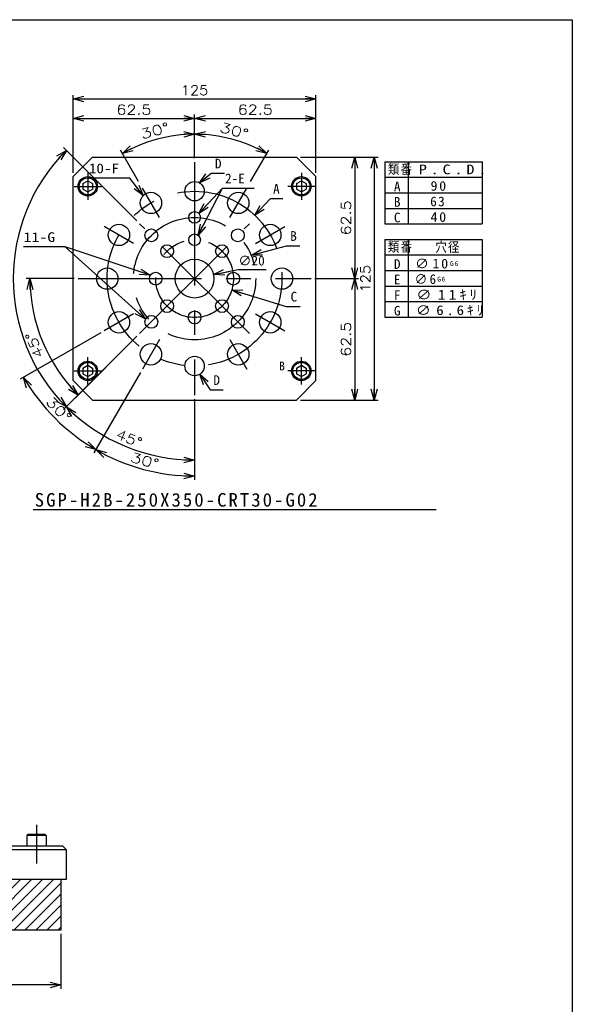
# Model space of a CAD drawing. Extents: x 0 to 564, y 0 to 400.
# Tile 10 of 10: x 422 to 564, y 147 to 400. Entities that reach past the tile are written whole.
import ezdxf

# ---------------------------------------------------------------- set-up
doc = ezdxf.new("R2010")
doc.units = 0
doc.linetypes.add('CENTER', pattern=[50.8, 31.75, -6.35, 6.35, -6.35])
doc.layers.get('0').update_dxf_attribs({"linetype": 'CONTINUOUS'})
doc.layers.get('DEFPOINTS').update_dxf_attribs({"linetype": 'CONTINUOUS'})
doc.layers.add('寸法線', color=11, linetype='CONTINUOUS')
doc.layers.add('支柱A', color=10, linetype='CONTINUOUS')
doc.styles.add('MX_DIMTXSTY_2', font='txt.sh', dxfattribs={"width": 1.2, "bigfont": 'extfont'})
doc.styles.add('MX_DIMTXSTY_3', font='txt.sh', dxfattribs={"width": 1.1, "bigfont": 'extfont'})
doc.styles.add('MX_DIMTXSTY_5', font='txt.sh', dxfattribs={"width": 1.05, "bigfont": 'extfont'})
doc.styles.add('MX_DIMTXSTY_6', font='txt.sh', dxfattribs={"width": 1.35, "bigfont": 'extfont'})
doc.styles.add('MX_DIMTXSTY_7', font='txt.sh', dxfattribs={"width": 1.25, "bigfont": 'extfont'})
doc.styles.add('MX_NOTE_STANDARD', font='txt.sh', dxfattribs={"bigfont": 'extfont'})
doc.dimstyles.new('MXDIMSTYLE', dxfattribs={"dimtxt": 3, "dimasz": 2.5, "dimexe": 1, "dimexo": 1, "dimgap": 1, "dimtad": 1, "dimdsep": 46, "dimtxsty": 'MX_NOTE_STANDARD', "dimblk1": 'OPEN30', "dimblk2": 'OPEN30', "dimsah": 1, "dimcen": 2.5, "dimadec": 0, "dimazin": 0, "dimtfac": 1, "dimtmove": 0, "dimatfit": 3, "dimldrblk": 'OPEN30', "dimfxl": 1, "dimtzin": 0, "dimarcsym": 0})

# ---------------------------------------------------------------- blocks, each defined once
blk = doc.blocks.new('_OPEN30')
at = {"color": 0, "linetype": 'ByBlock', "lineweight": -2}
for p, q in [((-1, 0.267949), (0, 0)), ((0, 0), (-1, -0.267949)), ((0, 0), (-1, 0))]:
    blk.add_line(p, q, dxfattribs=at)
blk = doc.blocks.new('*D11')
at = {"color": 22, "linetype": 'CONTINUOUS'}
for p, q in [((493.975659, 364.590236), (513.975659, 364.590236)), ((512.975659, 364.590236), (512.975659, 302.090236)), ((493.975659, 302.090236), (513.975659, 302.090236))]:
    blk.add_line(p, q, dxfattribs=at)
at = {"layer": 'DEFPOINTS', "color": 0, "linetype": 'CONTINUOUS'}
for p in [(492.975659, 364.590236), (492.975659, 302.090236), (512.975659, 302.090236)]:
    blk.add_point(p, dxfattribs=at)
at = {"color": 22, "linetype": 'CONTINUOUS', "xscale": 2.77, "yscale": 2.77, "zscale": 2.77}
for p, rotation in [((512.975659, 364.590236), 90), ((512.975659, 302.090236), 270)]:
    blk.add_blockref('_OPEN30', p, dxfattribs=dict(at, rotation=rotation))
at = {"color": 22, "linetype": 'CONTINUOUS', "insert": (510.725659, 333.340236), "char_height": 2.5, "attachment_point": 5, "rotation": 90, "line_spacing_factor": 0.72, "style": 'MX_DIMTXSTY_3'}
blk.add_mtext('\\A1;125', dxfattribs=at)
blk = doc.blocks.new('*D12')
at = {"color": 22, "linetype": 'CONTINUOUS'}
for p, q in [((493.975659, 364.590236), (508.975659, 364.590236)), ((507.975659, 364.590236), (507.975659, 333.340236)), ((497.725659, 333.340236), (508.975659, 333.340236))]:
    blk.add_line(p, q, dxfattribs=at)
at = {"layer": 'DEFPOINTS', "color": 0, "linetype": 'CONTINUOUS'}
for p in [(492.975659, 364.590236), (496.725659, 333.340236), (507.975659, 333.340236)]:
    blk.add_point(p, dxfattribs=at)
at = {"color": 22, "linetype": 'CONTINUOUS', "xscale": 2.77, "yscale": 2.77, "zscale": 2.77}
for p, rotation in [((507.975659, 364.590236), 90), ((507.975659, 333.340236), 270)]:
    blk.add_blockref('_OPEN30', p, dxfattribs=dict(at, rotation=rotation))
at = {"color": 22, "linetype": 'CONTINUOUS', "insert": (505.725659, 348.965236), "char_height": 2.5, "attachment_point": 5, "rotation": 90, "line_spacing_factor": 0.72, "style": 'MX_DIMTXSTY_2'}
blk.add_mtext('\\A1;62.5', dxfattribs=at)
blk = doc.blocks.new('*D13')
at = {"color": 22, "linetype": 'CONTINUOUS'}
for p, q in [((498.975659, 333.340236), (508.975659, 333.340236)), ((507.975659, 333.340236), (507.975659, 302.090236)), ((493.975659, 302.090236), (508.975659, 302.090236))]:
    blk.add_line(p, q, dxfattribs=at)
at = {"layer": 'DEFPOINTS', "color": 0, "linetype": 'CONTINUOUS'}
for p in [(497.975659, 333.340236), (492.975659, 302.090236), (507.975659, 302.090236)]:
    blk.add_point(p, dxfattribs=at)
at = {"color": 22, "linetype": 'CONTINUOUS', "xscale": 2.77, "yscale": 2.77, "zscale": 2.77}
for p, rotation in [((507.975659, 333.340236), 90), ((507.975659, 302.090236), 270)]:
    blk.add_blockref('_OPEN30', p, dxfattribs=dict(at, rotation=rotation))
at = {"color": 22, "linetype": 'CONTINUOUS', "insert": (505.725659, 317.715236), "char_height": 2.5, "attachment_point": 5, "rotation": 90, "line_spacing_factor": 0.72, "style": 'MX_DIMTXSTY_2'}
blk.add_mtext('\\A1;62.5', dxfattribs=at)
blk = doc.blocks.new('*D16')
at = {"color": 22, "linetype": 'CONTINUOUS'}
for p, q in [((471.618441, 334.370132), (477.959272, 335.704832)), ((471.618441, 334.370132), (475.532666, 335.194048)), ((477.959272, 335.704832), (485.140662, 335.704832))]:
    blk.add_line(p, q, dxfattribs=at)
at = {"layer": 'DEFPOINTS', "color": 0, "linetype": 'CONTINUOUS'}
for p in [(461.832877, 332.31034), (471.618441, 334.370132)]:
    blk.add_point(p, dxfattribs=at)
at = {"color": 22, "linetype": 'CONTINUOUS', "xscale": 2.77, "yscale": 2.77, "zscale": 2.77, "rotation": 191.886825}
blk.add_blockref('_OPEN30', (471.618441, 334.370132), dxfattribs=at)
at = {"color": 22, "linetype": 'CONTINUOUS', "insert": (481.390662, 337.954832), "char_height": 2.5, "attachment_point": 5, "line_spacing_factor": 0.72}
blk.add_mtext('\\A1;∅20', dxfattribs=at)
blk = doc.blocks.new('_NONE')
at = {"color": 0, "linetype": 'ByBlock', "lineweight": -2}
blk.add_circle((0, 0), 0.25, dxfattribs=at)
blk = doc.blocks.new('*D18')
at = {"color": 22, "linetype": 'CONTINUOUS'}
for p, q in [((466.725659, 365.340236), (466.725659, 371.513148)), ((481.163159, 358.34672), (485.812115, 366.398947))]:
    blk.add_line(p, q, dxfattribs=at)
blk.add_arc((466.725659, 333.340236), 37.172912, 60, 90, dxfattribs=at)
at = {"layer": 'DEFPOINTS', "color": 0, "linetype": 'CONTINUOUS'}
for p in [(476.346716, 369.246511), (466.725659, 363.340236), (480.163159, 356.614669), (466.725659, 333.340236)]:
    blk.add_point(p, dxfattribs=at)
at = {"color": 22, "linetype": 'CONTINUOUS', "xscale": 2.77, "yscale": 2.77, "zscale": 2.77}
for p, rotation in [((466.725659, 370.513148), 180), ((485.312115, 365.532922), 330)]:
    blk.add_blockref('_OPEN30', p, dxfattribs=dict(at, rotation=rotation))
at = {"color": 22, "linetype": 'CONTINUOUS', "insert": (476.929059, 371.419845), "char_height": 2.5, "attachment_point": 5, "rotation": 345.00000507, "line_spacing_factor": 0.72, "style": 'MX_DIMTXSTY_6'}
blk.add_mtext('\\A1;30°', dxfattribs=at)
blk = doc.blocks.new('*D19')
at = {"color": 22, "linetype": 'CONTINUOUS'}
for p, q in [((466.725659, 365.340236), (466.725659, 371.513148)), ((452.288159, 358.34672), (447.639203, 366.398947))]:
    blk.add_line(p, q, dxfattribs=at)
blk.add_arc((466.725659, 333.340236), 37.172912, 90, 120, dxfattribs=at)
at = {"layer": 'DEFPOINTS', "color": 0, "linetype": 'CONTINUOUS'}
for p in [(457.104601, 369.246511), (466.725659, 363.340236), (453.288159, 356.614669), (466.725659, 333.340236)]:
    blk.add_point(p, dxfattribs=at)
at = {"color": 22, "linetype": 'CONTINUOUS', "xscale": 2.77, "yscale": 2.77, "zscale": 2.77}
blk.add_blockref('_OPEN30', (466.725659, 370.513148), dxfattribs=at)
at = {"color": 22, "linetype": 'CONTINUOUS', "xscale": 2.77, "yscale": 2.77, "zscale": 2.77, "rotation": 210}
blk.add_blockref('_OPEN30', (448.139203, 365.532922), dxfattribs=at)
at = {"color": 22, "linetype": 'CONTINUOUS', "insert": (456.522258, 371.419844), "char_height": 2.5, "attachment_point": 5, "rotation": 14.99999493, "line_spacing_factor": 0.72, "style": 'MX_DIMTXSTY_6'}
blk.add_mtext('\\A1;30°', dxfattribs=at)
blk = doc.blocks.new('*D20')
at = {"color": 22, "linetype": 'CONTINUOUS'}
for p, q in [((466.725659, 365.590236), (466.725659, 375.590236)), ((497.975659, 360.590236), (497.975659, 375.590236)), ((466.725659, 374.590236), (497.975659, 374.590236))]:
    blk.add_line(p, q, dxfattribs=at)
at = {"layer": 'DEFPOINTS', "color": 0, "linetype": 'CONTINUOUS'}
for p in [(497.975659, 374.590236), (466.725659, 364.590236), (497.975659, 359.590236)]:
    blk.add_point(p, dxfattribs=at)
at = {"color": 22, "linetype": 'CONTINUOUS', "xscale": 2.77, "yscale": 2.77, "zscale": 2.77, "rotation": 180}
blk.add_blockref('_OPEN30', (466.725659, 374.590236), dxfattribs=at)
at = {"color": 22, "linetype": 'CONTINUOUS', "xscale": 2.77, "yscale": 2.77, "zscale": 2.77}
blk.add_blockref('_OPEN30', (497.975659, 374.590236), dxfattribs=at)
at = {"color": 22, "linetype": 'CONTINUOUS', "insert": (482.350659, 376.840236), "char_height": 2.5, "attachment_point": 5, "line_spacing_factor": 0.72, "style": 'MX_DIMTXSTY_2'}
blk.add_mtext('\\A1;62.5', dxfattribs=at)
blk = doc.blocks.new('*D21')
at = {"color": 22, "linetype": 'CONTINUOUS'}
for p, q in [((435.475659, 360.590236), (435.475659, 375.590236)), ((466.725659, 364.340236), (466.725659, 375.590236)), ((435.475659, 374.590236), (466.725659, 374.590236))]:
    blk.add_line(p, q, dxfattribs=at)
at = {"layer": 'DEFPOINTS', "color": 0, "linetype": 'CONTINUOUS'}
for p in [(466.725659, 374.590236), (466.725659, 363.340236), (435.475659, 359.590236)]:
    blk.add_point(p, dxfattribs=at)
at = {"color": 22, "linetype": 'CONTINUOUS', "xscale": 2.77, "yscale": 2.77, "zscale": 2.77, "rotation": 180}
blk.add_blockref('_OPEN30', (435.475659, 374.590236), dxfattribs=at)
at = {"color": 22, "linetype": 'CONTINUOUS', "xscale": 2.77, "yscale": 2.77, "zscale": 2.77}
blk.add_blockref('_OPEN30', (466.725659, 374.590236), dxfattribs=at)
at = {"color": 22, "linetype": 'CONTINUOUS', "insert": (451.100659, 376.840236), "char_height": 2.5, "attachment_point": 5, "line_spacing_factor": 0.72, "style": 'MX_DIMTXSTY_2'}
blk.add_mtext('\\A1;62.5', dxfattribs=at)
blk = doc.blocks.new('*D22')
at = {"color": 22, "linetype": 'CONTINUOUS'}
for p, q in [((435.475659, 360.590236), (435.475659, 380.590236)), ((497.975659, 360.590236), (497.975659, 380.590236)), ((435.475659, 379.590236), (497.975659, 379.590236))]:
    blk.add_line(p, q, dxfattribs=at)
at = {"layer": 'DEFPOINTS', "color": 0, "linetype": 'CONTINUOUS'}
for p in [(497.975659, 379.590236), (435.475659, 359.590236), (497.975659, 359.590236)]:
    blk.add_point(p, dxfattribs=at)
at = {"color": 22, "linetype": 'CONTINUOUS', "xscale": 2.77, "yscale": 2.77, "zscale": 2.77, "rotation": 180}
blk.add_blockref('_OPEN30', (435.475659, 379.590236), dxfattribs=at)
at = {"color": 22, "linetype": 'CONTINUOUS', "xscale": 2.77, "yscale": 2.77, "zscale": 2.77}
blk.add_blockref('_OPEN30', (497.975659, 379.590236), dxfattribs=at)
at = {"color": 22, "linetype": 'CONTINUOUS', "insert": (466.725659, 381.840236), "char_height": 2.5, "attachment_point": 5, "line_spacing_factor": 0.72, "style": 'MX_DIMTXSTY_3'}
blk.add_mtext('\\A1;125', dxfattribs=at)
blk = doc.blocks.new('*D36')
at = {"color": 22, "linetype": 'CONTINUOUS'}
for p, q in [((435.725659, 333.340236), (423.34206, 333.340236)), ((451.876417, 318.490994), (436.048822, 302.663399))]:
    blk.add_line(p, q, dxfattribs=at)
blk.add_arc((466.725659, 333.340236), 42.383599, 180, 225, dxfattribs=at)
at = {"layer": 'DEFPOINTS', "color": 0, "linetype": 'CONTINUOUS'}
for p in [(436.725659, 333.340236), (466.725659, 333.340236), (427.568319, 317.120734), (452.583524, 319.198101)]:
    blk.add_point(p, dxfattribs=at)
at = {"color": 22, "linetype": 'CONTINUOUS', "xscale": 2.77, "yscale": 2.77, "zscale": 2.77}
for p, rotation in [((424.34206, 333.340236), 90), ((436.755928, 303.370505), 315)]:
    blk.add_blockref('_OPEN30', p, dxfattribs=dict(at, rotation=rotation))
at = {"color": 22, "linetype": 'CONTINUOUS', "insert": (425.48617, 316.267956), "char_height": 2.5, "attachment_point": 5, "rotation": 112.48850761, "line_spacing_factor": 0.72, "style": 'MX_DIMTXSTY_7'}
blk.add_mtext('\\A1;45°', dxfattribs=at)
blk = doc.blocks.new('*D37')
at = {"color": 22, "linetype": 'CONTINUOUS'}
for p, q in [((451.876415, 348.189479), (432.993464, 367.07243)), ((451.876415, 318.490992), (432.993464, 299.608041))]:
    blk.add_line(p, q, dxfattribs=at)
blk.add_arc((466.725659, 333.340236), 46.704527, 135, 225, dxfattribs=at)
at = {"layer": 'DEFPOINTS', "color": 0, "linetype": 'CONTINUOUS'}
for p in [(452.583522, 347.482373), (420.021132, 333.340236), (466.725659, 333.340236), (452.583522, 319.198099)]:
    blk.add_point(p, dxfattribs=at)
at = {"color": 22, "linetype": 'CONTINUOUS', "xscale": 2.77, "yscale": 2.77, "zscale": 2.77}
for p, rotation in [((433.700571, 366.365323), 45), ((433.700571, 300.315148), 315)]:
    blk.add_blockref('_OPEN30', p, dxfattribs=dict(at, rotation=rotation))
at = {"color": 22, "linetype": 'CONTINUOUS', "insert": (417.772192, 333.662408), "char_height": 2.5, "attachment_point": 5, "rotation": 89.62293362, "line_spacing_factor": 0.72, "style": 'MX_DIMTXSTY_6'}
blk.add_mtext('\\A1;90°', dxfattribs=at)
blk = doc.blocks.new('*D38')
at = {"color": 22, "linetype": 'CONTINUOUS'}
for p, q in [((451.876415, 318.490992), (432.993464, 299.608041)), ((466.725659, 302.340236), (466.725659, 285.635709))]:
    blk.add_line(p, q, dxfattribs=at)
blk.add_arc((466.725659, 333.340236), 46.704527, 225, 270, dxfattribs=at)
at = {"layer": 'DEFPOINTS', "color": 0, "linetype": 'CONTINUOUS'}
for p in [(466.725659, 333.340236), (452.583522, 319.198099), (466.725659, 303.340236), (448.85261, 290.190879)]:
    blk.add_point(p, dxfattribs=at)
at = {"color": 22, "linetype": 'CONTINUOUS', "xscale": 2.77, "yscale": 2.77, "zscale": 2.77, "rotation": 135}
blk.add_blockref('_OPEN30', (433.700571, 300.315148), dxfattribs=at)
at = {"color": 22, "linetype": 'CONTINUOUS', "xscale": 2.77, "yscale": 2.77, "zscale": 2.77}
blk.add_blockref('_OPEN30', (466.725659, 286.635709), dxfattribs=at)
at = {"color": 22, "linetype": 'CONTINUOUS', "insert": (449.871499, 292.204579), "char_height": 2.5, "attachment_point": 5, "rotation": 337.72000685, "line_spacing_factor": 0.72, "style": 'MX_DIMTXSTY_7'}
blk.add_mtext('\\A1;45°', dxfattribs=at)
blk = doc.blocks.new('*D39')
at = {"color": 22, "linetype": 'CONTINUOUS'}
for p, q in [((442.5852, 319.402736), (421.843477, 307.427496)), ((452.788159, 309.199777), (440.812919, 288.458054))]:
    blk.add_line(p, q, dxfattribs=at)
blk.add_arc((466.725659, 333.340236), 50.82548, 210, 240, dxfattribs=at)
at = {"layer": 'DEFPOINTS', "color": 0, "linetype": 'CONTINUOUS'}
for p in [(466.725659, 333.340236), (443.451226, 319.902736), (453.288159, 310.065803), (430.786617, 297.401194)]:
    blk.add_point(p, dxfattribs=at)
at = {"color": 22, "linetype": 'CONTINUOUS', "xscale": 2.77, "yscale": 2.77, "zscale": 2.77}
for p, rotation in [((422.709502, 307.927496), 120), ((441.312919, 289.324079), 330)]:
    blk.add_blockref('_OPEN30', p, dxfattribs=dict(at, rotation=rotation))
at = {"color": 22, "linetype": 'CONTINUOUS', "insert": (431.710794, 299.672202), "char_height": 2.5, "attachment_point": 5, "rotation": 313.87663057, "line_spacing_factor": 0.72, "style": 'MX_DIMTXSTY_6'}
blk.add_mtext('\\A1;30°', dxfattribs=at)
blk = doc.blocks.new('*D40')
at = {"color": 22, "linetype": 'CONTINUOUS'}
for p, q in [((452.788159, 309.199777), (440.812919, 288.458054)), ((466.725659, 302.340235), (466.725659, 281.514756))]:
    blk.add_line(p, q, dxfattribs=at)
blk.add_arc((466.725659, 333.340236), 50.82548, 240, 270, dxfattribs=at)
at = {"layer": 'DEFPOINTS', "color": 0, "linetype": 'CONTINUOUS'}
for p in [(466.725659, 333.340236), (453.288159, 310.065803), (466.725659, 303.340235), (453.571057, 284.246592)]:
    blk.add_point(p, dxfattribs=at)
at = {"color": 22, "linetype": 'CONTINUOUS', "xscale": 2.77, "yscale": 2.77, "zscale": 2.77, "rotation": 150}
blk.add_blockref('_OPEN30', (441.312919, 289.324079), dxfattribs=at)
at = {"color": 22, "linetype": 'CONTINUOUS', "xscale": 2.77, "yscale": 2.77, "zscale": 2.77}
blk.add_blockref('_OPEN30', (466.725659, 282.514756), dxfattribs=at)
at = {"color": 22, "linetype": 'CONTINUOUS', "insert": (453.903066, 286.487719), "char_height": 2.5, "attachment_point": 5, "rotation": 344.69406172, "line_spacing_factor": 0.72, "style": 'MX_DIMTXSTY_6'}
blk.add_mtext('\\A1;30°', dxfattribs=at)
blk = doc.blocks.new('*D54')
at = {"color": 22, "linetype": 'CONTINUOUS'}
for p, q in [((307.278854, 164.654684), (307.278854, 150.526548)), ((432.278854, 164.654684), (432.278854, 150.526548)), ((432.278854, 151.526548), (307.278854, 151.526548))]:
    blk.add_line(p, q, dxfattribs=at)
at = {"layer": 'DEFPOINTS', "color": 0, "linetype": 'CONTINUOUS'}
for p in [(307.278854, 165.654684), (432.278854, 165.654684), (307.278854, 151.526548)]:
    blk.add_point(p, dxfattribs=at)
at = {"color": 22, "linetype": 'CONTINUOUS', "xscale": 2.77, "yscale": 2.77, "zscale": 2.77, "rotation": 180}
blk.add_blockref('_OPEN30', (307.278854, 151.526548), dxfattribs=at)
at = {"color": 22, "linetype": 'CONTINUOUS', "xscale": 2.77, "yscale": 2.77, "zscale": 2.77}
blk.add_blockref('_OPEN30', (432.278854, 151.526548), dxfattribs=at)
at = {"color": 22, "linetype": 'CONTINUOUS', "insert": (369.778854, 154.026548), "char_height": 3, "attachment_point": 5, "style": 'MX_DIMTXSTY_5'}
blk.add_mtext('\\A1;250', dxfattribs=at)

msp = doc.modelspace()

# ---------------------------------------------------------------- hatches: boundary and pattern name
at = {"layer": '支柱A', "linetype": 'CONTINUOUS'}
h = msp.add_hatch(dxfattribs=at)
h.set_pattern_fill('ANSI31', scale=0.62992, style=0)
h.paths.add_polyline_path([(307.2789, 178.6547), (307.2789, 165.6547), (432.2789, 165.6547), (432.2789, 178.6547)])

# ---------------------------------------------------------------- linework, layer by layer
at = {"layer": '寸法線', "color": 241, "linetype": 'CONTINUOUS'}
for p, q in [((0, 400), (564, 400)), ((564, 400), (564, 0))]:
    msp.add_line(p, q, dxfattribs=at)
at = {"layer": '支柱A', "color": 254, "linetype": 'CONTINUOUS'}
for p, q in [((440.4757, 364.5902), (435.4757, 359.5902)), ((440.4757, 364.5902), (492.9757, 364.5902)), ((492.9757, 364.5902), (497.9757, 359.5902)), ((435.4757, 307.0902), (435.4757, 359.5902)), ((437.9757, 357.8119), (439.2257, 358.5336)), ((437.9757, 357.8119), (437.9757, 356.3685)), ((439.2257, 358.5336), (440.4757, 357.8119)), ((440.4757, 357.8119), (440.4757, 356.3685)), ((492.9757, 357.8119), (494.2257, 358.5336)), ((492.9757, 357.8119), (492.9757, 356.3685)), ((494.2257, 358.5336), (495.4757, 357.8119)), ((495.4757, 357.8119), (495.4757, 356.3685)), ((497.9757, 307.0902), (497.9757, 359.5902)), ((437.9757, 356.3685), (439.2257, 355.6469)), ((439.2257, 355.6469), (440.4757, 356.3685)), ((492.9757, 356.3685), (494.2257, 355.6469)), ((494.2257, 355.6469), (495.4757, 356.3685)), ((437.9757, 310.3119), (439.2257, 311.0336)), ((437.9757, 310.3119), (437.9757, 308.8685)), ((439.2257, 311.0336), (440.4757, 310.3119)), ((440.4757, 310.3119), (440.4757, 308.8685)), ((492.9757, 310.3119), (494.2257, 311.0336)), ((492.9757, 310.3119), (492.9757, 308.8685)), ((494.2257, 311.0336), (495.4757, 310.3119)), ((495.4757, 310.3119), (495.4757, 308.8685)), ((440.4757, 302.0902), (435.4757, 307.0902)), ((437.9757, 308.8685), (439.2257, 308.1469)), ((439.2257, 308.1469), (440.4757, 308.8685)), ((492.9757, 308.8685), (494.2257, 308.1469)), ((492.9757, 302.0902), (497.9757, 307.0902)), ((494.2257, 308.1469), (495.4757, 308.8685)), ((440.4757, 302.0902), (492.9757, 302.0902)), ((423.8289, 190.2547), (423.5289, 189.9547)), ((428.2289, 190.2547), (423.8289, 190.2547)), ((428.2289, 190.2547), (428.5289, 189.9547)), ((428.5289, 189.9547), (423.5289, 189.9547)), ((423.5289, 189.9547), (423.5289, 187.2547)), ((428.5289, 189.9547), (428.5289, 187.2547)), ((433.7789, 186.2547), (305.7789, 186.2547)), ((432.7789, 187.2547), (306.7789, 187.2547)), ((428.5289, 187.2547), (423.5289, 187.2547)), ((432.7789, 187.2547), (433.7789, 186.2547)), ((433.7789, 178.9047), (433.7789, 186.2547)), ((433.5289, 178.6547), (306.0289, 178.6547)), ((432.2789, 178.6547), (432.2789, 165.6547)), ((433.7789, 178.9047), (433.5289, 178.6547)), ((432.2789, 165.6547), (307.2789, 165.6547))]:
    msp.add_line(p, q, dxfattribs=at)
at = {"layer": '支柱A', "color": 22, "linetype": 'CENTER'}
for p, q in [((466.7257, 363.3402), (466.7257, 303.3402)), ((439.2257, 360.5902), (439.2257, 353.5902)), ((494.2257, 360.5902), (494.2257, 353.5902)), ((435.7257, 357.0902), (442.7257, 357.0902)), ((457.6632, 349.0369), (453.2882, 356.6147)), ((475.7882, 349.0369), (480.1632, 356.6147)), ((497.7257, 357.0902), (490.7257, 357.0902)), ((480.8678, 319.1981), (452.5835, 347.4824)), ((452.5835, 319.1981), (480.8678, 347.4824)), ((451.0289, 342.4027), (443.4512, 346.7777)), ((482.4224, 342.4027), (490.0001, 346.7777)), ((436.7257, 333.3402), (496.7257, 333.3402)), ((451.0289, 324.2777), (443.4512, 319.9027)), ((482.4224, 324.2777), (490.0001, 319.9027)), ((457.6632, 317.6435), (453.2882, 310.0658)), ((475.7882, 317.6435), (480.1632, 310.0658)), ((439.2257, 306.0902), (439.2257, 313.0902)), ((494.2257, 306.0902), (494.2257, 313.0902)), ((435.7257, 309.5902), (442.7257, 309.5902)), ((497.7257, 309.5902), (490.7257, 309.5902))]:
    msp.add_line(p, q, dxfattribs=at)
at = {"layer": '支柱A', "color": 7, "linetype": 'CONTINUOUS'}
for p, q in [((515.7468, 363.4291), (540.7468, 363.4291)), ((515.7468, 363.4291), (515.7468, 347.4291)), ((521.7468, 363.4291), (521.7468, 347.4291)), ((540.7468, 363.4291), (540.7468, 347.4291)), ((515.7468, 359.4291), (540.7468, 359.4291)), ((515.7468, 355.4291), (540.7468, 355.4291)), ((515.7468, 351.4291), (540.7468, 351.4291)), ((515.7468, 347.4291), (540.7468, 347.4291)), ((515.7468, 343.4291), (515.7468, 323.4291)), ((515.7468, 343.4291), (540.7468, 343.4291)), ((521.7468, 343.4291), (521.7468, 323.4291)), ((540.7468, 343.4291), (540.7468, 323.4291)), ((515.7468, 339.4291), (540.7468, 339.4291)), ((515.7468, 335.4291), (540.7468, 335.4291)), ((515.7468, 331.4291), (540.7468, 331.4291)), ((515.7468, 327.4291), (540.7468, 327.4291)), ((515.7468, 323.4291), (540.7468, 323.4291))]:
    msp.add_line(p, q, dxfattribs=at)
at = {"layer": '支柱A', "color": 22, "linetype": 'CONTINUOUS'}
msp.add_line((425.1859, 273.9415), (528.9277, 273.9415), dxfattribs=at)
at = {"layer": '支柱A', "color": 7, "linetype": 'CENTER'}
msp.add_line((426.0289, 192.7432), (426.0289, 182.7723), dxfattribs=at)
at = {"layer": '支柱A', "color": 254, "linetype": 'CONTINUOUS'}
for centre, radius in [((439.2257, 357.0902), 2.5), ((439.2257, 357.0902), 2.2), ((466.7257, 355.8402), 2.5), ((494.2257, 357.0902), 2.5), ((494.2257, 357.0902), 2.2), ((455.4757, 352.8258), 2.75), ((477.9757, 352.8258), 2.75), ((466.7257, 349.0902), 1.5), ((447.2401, 344.5902), 2.75), ((486.2112, 344.5902), 2.75), ((455.5887, 344.4772), 1.65), ((466.7257, 343.3402), 1.5), ((477.8626, 344.4772), 1.65), ((459.6546, 340.4113), 1.65), ((473.7967, 340.4113), 1.65), ((466.7257, 333.3402), 5), ((444.2257, 333.3402), 2.75), ((456.7257, 333.3402), 1.65), ((476.7257, 333.3402), 1.65), ((489.2257, 333.3402), 2.75), ((459.6546, 326.2692), 1.65), ((473.7967, 326.2692), 1.65), ((447.2401, 322.0902), 2.75), ((466.7257, 323.3402), 1.65), ((486.2112, 322.0902), 2.75), ((455.5887, 322.2033), 1.65), ((477.8626, 322.2033), 1.65), ((455.4757, 313.8547), 2.75), ((477.9757, 313.8547), 2.75), ((439.2257, 309.5902), 2.5), ((439.2257, 309.5902), 2.2), ((466.7257, 310.8402), 2.5), ((494.2257, 309.5902), 2.5), ((494.2257, 309.5902), 2.2)]:
    msp.add_circle(centre, radius, dxfattribs=at)
at = {"layer": '支柱A', "color": 22, "linetype": 'CENTER'}
for radius in [22.5, 15.75, 10]:
    msp.add_circle((466.7257, 333.3402), radius, dxfattribs=at)

# ---------------------------------------------------------------- block references
at = {"layer": '支柱A', "color": 22, "linetype": 'CONTINUOUS', "xscale": 2.77, "yscale": 2.77, "zscale": 2.77}
for p, rotation in [((468.0258, 357.9755), 220.300673), ((468.0968, 308.7498), 123.261575)]:
    msp.add_blockref('_OPEN30', p, dxfattribs=dict(at, rotation=rotation))

# ---------------------------------------------------------------- texts
at = {"layer": '支柱A', "color": 22, "linetype": 'CONTINUOUS', "line_spacing_factor": 0.72}
for s, insert, char_height, attachment_point in [('\\W1.142857;\\A1;10-F', (439.5015, 361.7072), 2.5, 4), ('\\A1;D', (471.9647, 362.9633), 2.5, 4), ('\\A1;2-E', (474.5625, 359.1371), 2.5, 4), ('\\A1;A', (486.9397, 356.4564), 2.5, 4), ('\\W1.200000;\\A1;11-G', (422.6835, 344.0092), 2.5, 4), ('\\A1;B', (491.3547, 344.3152), 2.5, 4), ('\\A1;C', (491.4466, 328.6788), 2.5, 4), ('\\A1;D', (471.5725, 307.2192), 2.5, 4), ('\\T1.216327;\\W1.013606;\\A1;SGP-H2B-250X350-CRT30-G02', (425.5505, 278.1435), 3.5, 1)]:
    msp.add_mtext(s, dxfattribs=dict(at, insert=insert, char_height=char_height, attachment_point=attachment_point))
at = {"layer": '支柱A', "color": 7, "linetype": 'CONTINUOUS', "char_height": 2.5, "attachment_point": 1, "line_spacing_factor": 0.72}
for s, insert in [('\\T1.095445;\\W0.912871;\\A1;類番', (516.4955, 362.7711)), ('\\T1.469694;\\W1.224745;\\A1;P.C.D.', (524.465, 362.7168)), ('\\T1.200000;\\A1;A', (518.0566, 358.3342)), ('\\T1.253359;\\W1.044466;\\A1;90', (527.5016, 358.4668)), ('\\T1.200000;\\A1;B', (518.0566, 354.3342)), ('\\T1.200000;\\A1;63', (527.4023, 354.4668)), ('\\T1.200000;\\A1;C', (518.0566, 350.3342)), ('\\T1.253359;\\W1.044466;\\A1;40', (527.5016, 350.4668)), ('\\T1.095445;\\W0.912871;\\A1;類番', (516.4955, 342.7711)), ('\\T1.095445;\\W0.912871;\\A1;穴径', (528.7249, 342.7168)), ('\\T1.200000;\\A1;D', (518.0566, 338.3342)), ('\\T1.257448;\\W1.047874;\\A1;∅10{\\A1;\\H0.50x;G6}{\\A1;\\H0.50x;\\S^ ;}', (523.5094, 338.4668)), ('\\T1.200000;\\A1;E', (518.0566, 334.3342)), ('\\T1.172410;\\W0.977008;\\A1;∅6{\\A1;\\H0.50x;G6}', (523.3532, 334.4668)), ('\\T1.200000;\\A1;F', (518.0566, 330.3342)), ('\\T1.399482;\\W1.166235;\\A1;∅11ｷﾘ', (523.8039, 330.4668)), ('\\T1.200000;\\A1;G', (518.0566, 326.3342)), ('\\T1.359286;\\W1.132738;\\A1;∅6.6ｷﾘ', (523.7163, 326.4668))]:
    msp.add_mtext(s, dxfattribs=dict(at, insert=insert))
at = {"layer": '支柱A', "color": 230, "linetype": 'CONTINUOUS', "insert": (488.4685, 311.9739), "char_height": 2.25, "attachment_point": 1, "line_spacing_factor": 0.72}
msp.add_mtext('\\T1.200000;\\A1;B', dxfattribs=at)

# ---------------------------------------------------------------- dimensions: what is measured, and where the dimension line sits
at = {"layer": '支柱A', "color": 22, "linetype": 'CONTINUOUS'}
for base, p1, p2, override, picture, middle in [((497.9757, 379.5902), (435.4757, 359.5902), (497.9757, 359.5902), {"dimtxt": 2.5, "dimasz": 2.77, "dimlfac": 2, "dimtxsty": 'MX_DIMTXSTY_3', "dimtzin": 8}, '*D22', (466.7257, 379.5902)), ((466.7257, 374.5902), (435.4757, 359.5902), (466.7257, 363.3402), {"dimtxt": 2.5, "dimasz": 2.77, "dimlfac": 2, "dimtxsty": 'MX_DIMTXSTY_2', "dimtzin": 8}, '*D21', (451.1007, 374.5902)), ((497.9757, 374.5902), (466.7257, 364.5902), (497.9757, 359.5902), {"dimtxt": 2.5, "dimasz": 2.77, "dimlfac": 2, "dimtxsty": 'MX_DIMTXSTY_2', "dimtzin": 8}, '*D20', (482.3507, 374.5902)), ((307.2789, 151.5265), (432.2789, 165.6547), (307.2789, 165.6547), {"dimasz": 2.77, "dimlfac": 2, "dimtxsty": 'MX_DIMTXSTY_5', "dimtzin": 8}, '*D54', (369.7789, 151.5265))]:
    dim = msp.add_linear_dim(base=base, p1=p1, p2=p2, text='\\A1;<>', dimstyle='MXDIMSTYLE', override=override, dxfattribs=at)
    dim.commit()
    dim.dimension.update_dxf_attribs({"geometry": picture, "text_midpoint": middle, "dimtype": 128})
for base, p1, p2, override, picture, middle in [((457.1046, 369.2465), (466.7257, 363.3402), (453.2882, 356.6147), {"dimtxt": 2.5, "dimasz": 2.77, "dimexo": 2, "dimtxsty": 'MX_DIMTXSTY_6', "dimadec": 2, "dimazin": 2, "dimtzin": 8}, '*D19', (457.1046, 369.2465)), ((476.3467, 369.2465), (480.1632, 356.6147), (466.7257, 363.3402), {"dimtxt": 2.5, "dimasz": 2.77, "dimexo": 2, "dimtxsty": 'MX_DIMTXSTY_6', "dimadec": 2, "dimazin": 2, "dimtzin": 8}, '*D18', (476.3467, 369.2465)), ((420.0211, 333.3402), (452.5835, 347.4824), (452.5835, 319.1981), {"dimtxt": 2.5, "dimasz": 2.77, "dimtxsty": 'MX_DIMTXSTY_6', "dimadec": 2, "dimazin": 2, "dimtzin": 8}, '*D37', (420.0221, 333.6476)), ((430.7866, 297.4012), (443.4512, 319.9027), (453.2882, 310.0658), {"dimtxt": 2.5, "dimasz": 2.77, "dimtxsty": 'MX_DIMTXSTY_6', "dimadec": 2, "dimazin": 2, "dimtzin": 8}, '*D39', (430.0889, 298.1127)), ((427.5683, 317.1207), (436.7257, 333.3402), (452.5835, 319.1981), {"dimtxt": 2.5, "dimasz": 2.77, "dimtxsty": 'MX_DIMTXSTY_7', "dimadec": 2, "dimazin": 2, "dimtzin": 8}, '*D36', (427.5651, 317.1286)), ((448.8526, 290.1909), (452.5835, 319.1981), (466.7257, 303.3402), {"dimtxt": 2.5, "dimasz": 2.77, "dimtxsty": 'MX_DIMTXSTY_7', "dimadec": 2, "dimazin": 2, "dimtzin": 8}, '*D38', (449.0185, 290.1226)), ((453.5711, 284.2466), (453.2882, 310.0658), (466.7257, 303.3402), {"dimtxt": 2.5, "dimasz": 2.77, "dimtxsty": 'MX_DIMTXSTY_6', "dimadec": 2, "dimazin": 2, "dimtzin": 8}, '*D40', (453.3091, 284.3175))]:
    dim = msp.add_angular_dim_3p(base=base, center=(466.7257, 333.3402), p1=p1, p2=p2, text='\\A1;<>', dimstyle='MXDIMSTYLE', override=override, dxfattribs=at)
    dim.commit()
    dim.dimension.update_dxf_attribs({"geometry": picture, "text_midpoint": middle, "dimtype": 133})
for base, p1, p2, override, picture, middle in [((512.9757, 302.0902), (492.9757, 364.5902), (492.9757, 302.0902), {"dimtxt": 2.5, "dimasz": 2.77, "dimlfac": 2, "dimtxsty": 'MX_DIMTXSTY_3', "dimtzin": 8}, '*D11', (512.9757, 333.3402)), ((507.9757, 333.3402), (492.9757, 364.5902), (496.7257, 333.3402), {"dimtxt": 2.5, "dimasz": 2.77, "dimlfac": 2, "dimtxsty": 'MX_DIMTXSTY_2', "dimtzin": 8}, '*D12', (507.9757, 348.9652)), ((507.9757, 302.0902), (497.9757, 333.3402), (492.9757, 302.0902), {"dimtxt": 2.5, "dimasz": 2.77, "dimlfac": 2, "dimtxsty": 'MX_DIMTXSTY_2', "dimtzin": 8}, '*D13', (507.9757, 317.7152))]:
    dim = msp.add_linear_dim(base=base, p1=p1, p2=p2, angle=90, text='\\A1;<>', dimstyle='MXDIMSTYLE', override=override, dxfattribs=at)
    dim.commit()
    dim.dimension.update_dxf_attribs({"geometry": picture, "text_midpoint": middle, "dimtype": 128})
dim = msp.add_diameter_dim_2p(p1=(461.8329, 332.3103), p2=(471.6184, 334.3701), text='\\A1;<>', dimstyle='MXDIMSTYLE', override={"dimtxt": 2.5, "dimasz": 2.77, "dimtih": 1, "dimtoh": 1, "dimlfac": 2, "dimblk1": 'NONE', "dimcen": 0, "dimtofl": 0, "dimtzin": 8}, dxfattribs=at)
dim.commit()
dim.dimension.update_dxf_attribs({"geometry": '*D16', "text_midpoint": (481.3907, 335.7048), "dimtype": 131})

# ---------------------------------------------------------------- leaders
at = {"layer": '支柱A', "color": 22, "linetype": 'CONTINUOUS', "has_arrowhead": 0}
for points in [[(468.0258, 357.9755), (470.9593, 360.4633), (474.4647, 360.4633)], [(468.0968, 308.7498), (470.7406, 304.7192), (474.0725, 304.7192)]]:
    msp.add_leader(points, dimstyle='MXDIMSTYLE', override={"dimasz": 2.77}, dxfattribs=at)
at = {"layer": '支柱A', "color": 22, "linetype": 'CONTINUOUS'}
for points in [[(453.4924, 354.7308), (450.0255, 359.2072), (439.5015, 359.2072)], [(467.8096, 350.1271), (473.9175, 356.6371), (482.0625, 356.6371)], [(482.2162, 349.6587), (486.2958, 353.9564), (489.4397, 353.9564)], [(455.322, 334.2075), (433.3657, 341.5092), (422.6835, 341.5092)], [(481.3548, 339.3931), (490.4349, 341.8152), (493.8547, 341.8152)], [(476.2954, 330.4384), (490.3429, 326.1788), (493.9466, 326.1788)]]:
    msp.add_leader(points, dimstyle='MXDIMSTYLE', override={"dimasz": 2.77}, dxfattribs=at)
at = {"layer": '支柱A', "color": 7, "linetype": 'CONTINUOUS'}
for points in [[(467.6107, 344.5609), (473.9175, 356.6371)], [(454.0019, 323.0048), (433.3657, 341.5092)]]:
    msp.add_leader(points, dimstyle='MXDIMSTYLE', override={"dimasz": 2.77}, dxfattribs=at)

doc.saveas('drawing.dxf')
